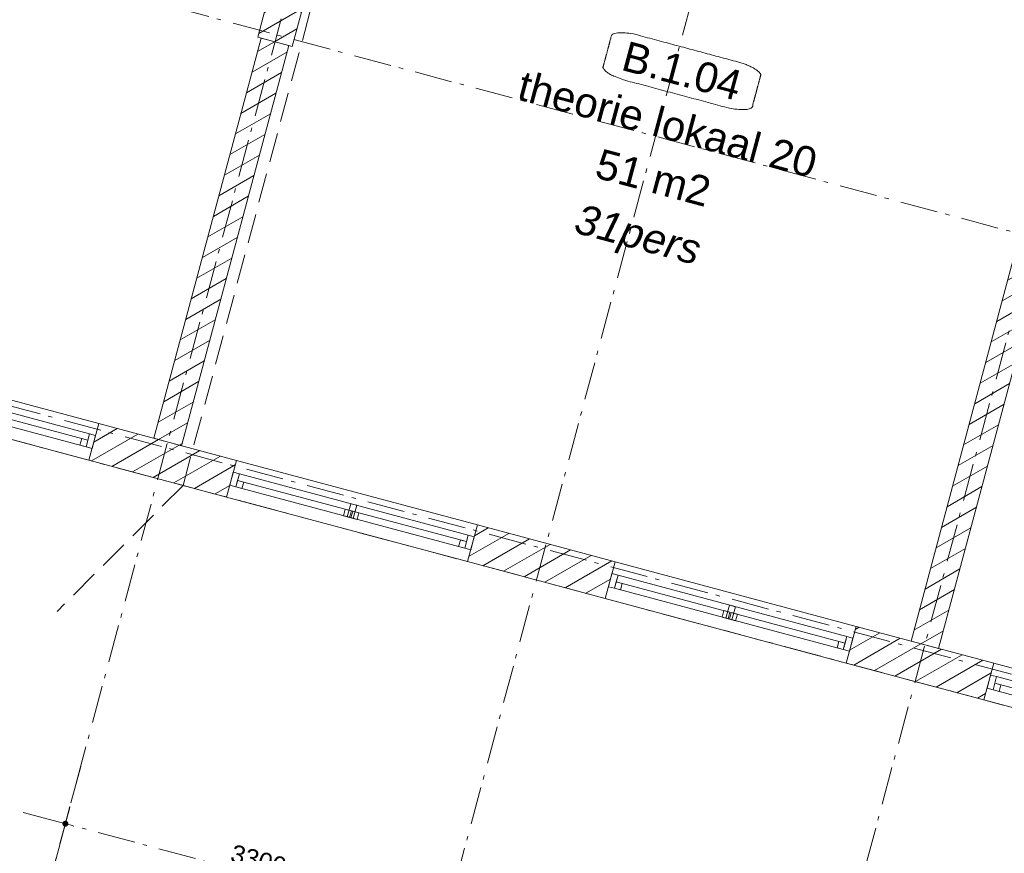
# Model space of a CAD drawing. Header units: millimetres. Extents: x -62314 to 79800, y -34032 to 28340.
# Tile 15 of 256: x 18627 to 26917, y -19919 to -12897. Entities that reach past the tile are written whole.
import ezdxf
from ezdxf.enums import TextEntityAlignment as Align

# ---------------------------------------------------------------- set-up
doc = ezdxf.new("R2010")
doc.units = ezdxf.units.MM
doc.header["$LTSCALE"] = 508
doc.header["$PDMODE"] = 1
doc.header["$PDSIZE"] = -2
doc.linetypes.add('Dash Style-2', pattern=[0.694425, 0.48607, -0.208355])
doc.linetypes.add('Dash Style-6', pattern=[1.04164, 0.625, -0.20828, 0.06943, -0.13893])
doc.layers.get('0').update_dxf_attribs({"lineweight": 0})
doc.layers.get('DEFPOINTS').update_dxf_attribs({"lineweight": 0})
for name, color, linetype, lineweight in [('(00) tekening-stramien-algemeen', 7, 'Dash Style-6', 0), ('(00) tekst-ruimtenummer-algemeen', 8, 'Continuous', 0), ('(00) tekst-ruimtenummer-gradering', 8, 'Continuous', 0), ('(04) bouwaanvraag-brandweer-bestaand-WBDBO 60min', 1, 'Dash Style-2', 0), ('(21) buitenwanden-bestaand', 7, 'Continuous', 0), ('None', 7, 'Continuous', 0)]:
    doc.layers.add(name, color=color, linetype=linetype, lineweight=lineweight)
doc.styles.add('Arial', font='Arial')
doc.styles.add('Arial Italic (italic)', font='Arial Italic')
doc.styles.add('Helvetica', font='Helvetica')
doc.dimstyles.new('KE __', dxfattribs={"dimtxt": 151.308594, "dimasz": 50.074463, "dimexe": 125, "dimexo": 500, "dimgap": 25, "dimtad": 1, "dimdec": 1, "dimtxsty": 'Helvetica', "dimblk": 'DOT', "dimblk1": 'DOT', "dimblk2": 'DOT', "dimcen": 0, "dimdle": 100, "dimazin": 0, "dimtfac": 0.8, "dimtdec": 1, "dimtix": 1, "dimtmove": 0, "dimatfit": 0, "dimldrblk": 'DOT', "dimfxl": 150, "dimfxlon": 1, "dimfrac": 2, "dimtolj": 1, "dimarcsym": 0})
pattern_1 = [(45, (0, 0), (-89.80256, 89.80256), [])]

# ---------------------------------------------------------------- blocks, each defined once
blk = doc.blocks.new('(00)-1-ruimtenummer-200')
at = {"layer": '(00) tekst-ruimtenummer-algemeen', "color": 17, "lineweight": 0, "transparency": 33554687}
blk.add_open_spline([(433.3, 618), (491.4, 618), (591.9, 600.3), (650, 569.8), (650, 420.4), (650, 271.1), (591.9, 240.5), (491.4, 222.9), (0, 222.9), (-491.4, 222.9), (-591.9, 240.5), (-650, 271.1), (-650, 420.4), (-650, 569.8), (-591.9, 600.3), (-491.4, 618), (-14.5, 618), (433.3, 618)], degree=2, knots=[0, 0, 0, 0.013296, 0.026591, 0.039887, 0.251662, 0.264958, 0.278253, 0.291549, 0.503324, 0.51662, 0.529915, 0.543211, 0.754986, 0.768281, 0.781577, 0.794873, 1, 1, 1], dxfattribs=at)
at = {"layer": 'None', "color": 7, "linetype": 'Continuous', "lineweight": 0}
blk.add_point((0, 0), dxfattribs=at)
at = {"layer": '(00) tekst-ruimtenummer-algemeen', "color": 17, "transparency": 33554687, "style": 'Arial'}
for tag, p in [('nummer', (0, 222.9)), ('naam', (0, -243.4)), ('oppervlak', (0, -709.7))]:
    blk.add_attdef(tag, text='', height=251.7, dxfattribs=at).set_placement(p, align=Align.BOTTOM_CENTER)
at = {"layer": '(00) tekst-ruimtenummer-gradering', "color": 17, "transparency": 33554687, "style": 'Arial Italic (italic)'}
blk.add_attdef('personen', text='', height=251.7, dxfattribs=at).set_placement((0, -875.5), align=Align.TOP_CENTER)
at = {"layer": 'None', "color": 0, "flags": 1}
blk.add_attdef('klasse', (-1353.2, -1667.8), '', height=251.7, dxfattribs=at)
blk = doc.blocks.new('merk a1 plt')
at = {"layer": 'None', "color": 17, "lineweight": 0, "transparency": 33554687, "flags": 128}
for points in [[(0, 320), (2100, 320), (2100, 0), (0, 0)], [(53, 217), (53, 103), (0, 103), (0, 217)], [(53, 217), (2047, 217), (2047, 103), (53, 103)], [(53, 217), (2047, 217), (2047, 160), (53, 160)], [(1076.5, 217), (1076.5, 103), (1023.5, 103), (1023.5, 217)], [(2100, 217), (2100, 103), (2047, 103), (2047, 217)], [(106, 160), (106, 103), (53, 103), (53, 160)], [(1044, 160), (1044, 103), (991, 103), (991, 160)], [(1109, 160), (1109, 103), (1056, 103), (1056, 160)], [(2047, 160), (2047, 103), (1994, 103), (1994, 160)]]:
    blk.add_lwpolyline(points, close=True, dxfattribs=at)
blk = doc.blocks.new('blok B 01 (2D)')
at = {"layer": '(21) buitenwanden-bestaand', "linetype": 'Continuous', "lineweight": 0, "transparency": 33554687}
h = blk.add_hatch(dxfattribs=at)
h.set_pattern_fill('Brick', style=0, pattern_type=2)
h.set_pattern_definition(pattern_1)
h.paths.add_polyline_path([(23575, 4109.2), (23875, 4109.2), (23875, 3809.2), (23575, 3809.2)])
h = blk.add_hatch(dxfattribs=at)
h.set_pattern_fill('Brick', style=0, pattern_type=2)
h.set_pattern_definition(pattern_1)
h.paths.add_polyline_path([(23844.6, 320), (23844.6, 3809.2), (23604.6, 3809.2), (23604.6, 320)])
h = blk.add_hatch(dxfattribs=at)
h.set_pattern_fill('Brick', style=0, pattern_type=2)
h.set_pattern_definition(pattern_1)
h.paths.add_polyline_path([(30444.6, 320), (30444.6, 3809.2), (30204.6, 3809.2), (30204.6, 320)])
h = blk.add_hatch(dxfattribs=at)
h.set_pattern_fill('Brick', style=0, pattern_type=2)
h.set_pattern_definition(pattern_1)
h.paths.add_polyline_path([(23124.6, 320), (24324.6, 320), (24324.6, 0), (23124.6, 0)])
h = blk.add_hatch(dxfattribs=at)
h.set_pattern_fill('Brick', style=0, pattern_type=2)
h.set_pattern_definition(pattern_1)
h.paths.add_polyline_path([(26424.6, 320), (27624.6, 320), (27624.6, 0), (26424.6, 0)])
h = blk.add_hatch(dxfattribs=at)
h.set_pattern_fill('Brick', style=0, pattern_type=2)
h.set_pattern_definition(pattern_1)
h.paths.add_polyline_path([(29724.6, 320), (30924.6, 320), (30924.6, 0), (29724.6, 0)])
at = {"layer": '(04) bouwaanvraag-brandweer-bestaand-WBDBO 60min', "color": 6, "lineweight": 0, "transparency": 33554687}
for q in [(23944.6, 10920.3), (23194.6, -1299)]:
    blk.add_line((23944.6, 0), q, dxfattribs=at)
at = {"layer": '(21) buitenwanden-bestaand', "color": 1, "lineweight": 0, "transparency": 33554687, "flags": 128}
for points in [[(23575, 4109.2), (23875, 4109.2), (23875, 3809.2), (23575, 3809.2)], [(23844.6, 320), (23844.6, 3809.2), (23604.6, 3809.2), (23604.6, 320)], [(30444.6, 320), (30444.6, 3809.2), (30204.6, 3809.2), (30204.6, 320)], [(23124.6, 320), (24324.6, 320), (24324.6, 0), (23124.6, 0)], [(26424.6, 320), (27624.6, 320), (27624.6, 0), (26424.6, 0)], [(29724.6, 320), (30924.6, 320), (30924.6, 0), (29724.6, 0)]]:
    blk.add_lwpolyline(points, close=True, dxfattribs=at)
at = {"layer": 'None', "color": 17, "transparency": 33554687}
for p, values in [((20424.6, 4037), {'nummer': 'B.1.03', 'naam': 'theorie lokaal 19', 'oppervlak': '68 m2', 'personen': '31pers'}), ((27098.2, 4037), {'nummer': 'B.1.04', 'naam': 'theorie lokaal 20', 'oppervlak': '51 m2', 'personen': '31pers'})]:
    blk.add_blockref('(00)-1-ruimtenummer-200', p, dxfattribs=at).add_auto_attribs(values)
for p in [(21024.6, 0), (24324.6, 0), (27624.6, 0), (30924.6, 0)]:
    blk.add_blockref('merk a1 plt', p, dxfattribs=at)
blk = doc.blocks.new('Group-176-1')
at = {"layer": '(00) tekening-stramien-algemeen', "color": 2, "lineweight": 0, "transparency": 33554687}
for p, q in [((71014.5, -7200), (-1884.5, -7200)), ((71038, -10800), (-1886.1, -10800)), ((71038, -11070), (-1886.1, -11070))]:
    blk.add_line(p, q, dxfattribs=at)
blk = doc.blocks.new('_Dot')
at = {"color": 0, "linetype": 'ByBlock', "lineweight": -2}
blk.add_line((-0.5, 0), (-1, 0), dxfattribs=at)
at = {"color": 0, "linetype": 'ByBlock', "const_width": 0.5}
blk.add_lwpolyline([(-0.25, 0, 1), (0.25, 0, 1)], format="xyb", close=True, dxfattribs=at)
blk = doc.blocks.new('*D368')
at = {"layer": '(00) tekening-stramien-algemeen', "color": 0, "lineweight": -2, "transparency": 33554687}
for p, q in [((30055, -350), (30055, -625)), ((33355, -350), (33355, -625)), ((33304.9, -500), (30105.1, -500))]:
    blk.add_line(p, q, dxfattribs=at)
at = {"layer": 'DEFPOINTS', "color": 0, "transparency": 33554687}
for p in [(30055, 2778.8), (33355, 2778.8), (30055, -500)]:
    blk.add_point(p, dxfattribs=at)
at = {"layer": '(00) tekening-stramien-algemeen', "color": 0, "lineweight": -2, "xscale": 50.07446289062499, "yscale": 50.07446289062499, "zscale": 50.07446289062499, "rotation": 180}
blk.add_blockref('_Dot', (30055, -500), dxfattribs=at)
at = {"layer": '(00) tekening-stramien-algemeen', "color": 0, "lineweight": -2, "xscale": 50.07446289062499, "yscale": 50.07446289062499, "zscale": 50.07446289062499}
blk.add_blockref('_Dot', (33355, -500), dxfattribs=at)
at = {"layer": '(00) tekening-stramien-algemeen', "color": 0, "lineweight": 0, "transparency": 33554687, "insert": (31705, -374.3), "char_height": 151.31, "attachment_point": 5, "style": 'Helvetica'}
blk.add_mtext('\\A1;3300', dxfattribs=at)
blk = doc.blocks.new('*D369')
at = {"layer": '(00) tekening-stramien-algemeen', "color": 0, "lineweight": -2, "transparency": 33554687}
for p, q in [((26755, -350), (26755, -625)), ((30055, -350), (30055, -625)), ((30004.9, -500), (26805.1, -500))]:
    blk.add_line(p, q, dxfattribs=at)
at = {"layer": 'DEFPOINTS', "color": 0, "transparency": 33554687}
for p in [(26755, 2778.8), (30055, 2778.8), (26755, -500)]:
    blk.add_point(p, dxfattribs=at)
at = {"layer": '(00) tekening-stramien-algemeen', "color": 0, "lineweight": -2, "xscale": 50.07446289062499, "yscale": 50.07446289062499, "zscale": 50.07446289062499, "rotation": 180}
blk.add_blockref('_Dot', (26755, -500), dxfattribs=at)
at = {"layer": '(00) tekening-stramien-algemeen', "color": 0, "lineweight": -2, "xscale": 50.07446289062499, "yscale": 50.07446289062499, "zscale": 50.07446289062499}
blk.add_blockref('_Dot', (30055, -500), dxfattribs=at)
at = {"layer": '(00) tekening-stramien-algemeen', "color": 0, "lineweight": 0, "transparency": 33554687, "insert": (28405, -374.3), "char_height": 151.31, "attachment_point": 5, "style": 'Helvetica'}
blk.add_mtext('\\A1;3300', dxfattribs=at)
blk = doc.blocks.new('*D370')
at = {"layer": '(00) tekening-stramien-algemeen', "color": 0, "lineweight": -2, "transparency": 33554687}
for p, q in [((23455, -350), (23455, -625)), ((26755, -350), (26755, -625)), ((26704.9, -500), (23505.1, -500))]:
    blk.add_line(p, q, dxfattribs=at)
at = {"layer": 'DEFPOINTS', "color": 0, "transparency": 33554687}
for p in [(23455, 2778.8), (26755, 2778.8), (23455, -500)]:
    blk.add_point(p, dxfattribs=at)
at = {"layer": '(00) tekening-stramien-algemeen', "color": 0, "lineweight": -2, "xscale": 50.07446289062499, "yscale": 50.07446289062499, "zscale": 50.07446289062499, "rotation": 180}
blk.add_blockref('_Dot', (23455, -500), dxfattribs=at)
at = {"layer": '(00) tekening-stramien-algemeen', "color": 0, "lineweight": -2, "xscale": 50.07446289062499, "yscale": 50.07446289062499, "zscale": 50.07446289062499}
blk.add_blockref('_Dot', (26755, -500), dxfattribs=at)
at = {"layer": '(00) tekening-stramien-algemeen', "color": 0, "lineweight": 0, "transparency": 33554687, "insert": (25105, -374.3), "char_height": 151.31, "attachment_point": 5, "style": 'Helvetica'}
blk.add_mtext('\\A1;3300', dxfattribs=at)
blk = doc.blocks.new('*D371')
at = {"layer": '(00) tekening-stramien-algemeen', "color": 0, "lineweight": -2, "transparency": 33554687}
for p, q in [((20155, -350), (20155, -625)), ((23455, -350), (23455, -625)), ((23404.9, -500), (20205.1, -500))]:
    blk.add_line(p, q, dxfattribs=at)
at = {"layer": 'DEFPOINTS', "color": 0, "transparency": 33554687}
for p in [(20155, 2778.8), (23455, 2778.8), (20155, -500)]:
    blk.add_point(p, dxfattribs=at)
at = {"layer": '(00) tekening-stramien-algemeen', "color": 0, "lineweight": -2, "xscale": 50.07446289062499, "yscale": 50.07446289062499, "zscale": 50.07446289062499, "rotation": 180}
blk.add_blockref('_Dot', (20155, -500), dxfattribs=at)
at = {"layer": '(00) tekening-stramien-algemeen', "color": 0, "lineweight": -2, "xscale": 50.07446289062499, "yscale": 50.07446289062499, "zscale": 50.07446289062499}
blk.add_blockref('_Dot', (23455, -500), dxfattribs=at)
at = {"layer": '(00) tekening-stramien-algemeen', "color": 0, "lineweight": 0, "transparency": 33554687, "insert": (21805, -374.3), "char_height": 151.31, "attachment_point": 5, "style": 'Helvetica'}
blk.add_mtext('\\A1;3300', dxfattribs=at)
blk = doc.blocks.new('stramien langs gevel blok B')
at = {"layer": '(00) tekening-stramien-algemeen', "color": 2, "lineweight": 0, "transparency": 33554687}
blk.add_line((23455, 0), (23455, -1411.2), dxfattribs=at)
for base, p1, p2, picture, middle in [((20155, -500), (23455, 2778.8), (20155, 2778.8), '*D371', (21805, -374.3)), ((23455, -500), (26755, 2778.8), (23455, 2778.8), '*D370', (25105, -374.3)), ((26755, -500), (30055, 2778.8), (26755, 2778.8), '*D369', (28405, -374.3)), ((30055, -500), (33355, 2778.8), (30055, 2778.8), '*D368', (31705, -374.3))]:
    dim = blk.add_linear_dim(base=base, p1=p1, p2=p2, dimstyle='KE __', override={"dimtxt": 151.308594, "dimgap": 50, "dimdec": 0, "dimpost": '<>', "dimtxsty": 'Helvetica', "dimtmove": 2}, dxfattribs=at)
    dim.commit()
    dim.dimension.update_dxf_attribs({"geometry": picture, "text_midpoint": middle})
blk = doc.blocks.new('Stramien blok B')
at = {"layer": '(00) tekening-stramien-algemeen', "color": 2, "lineweight": 0, "transparency": 33554687}
for p, q in [((23455, 1407.7), (23455, -14990)), ((26755, 1407.7), (26755, -14990)), ((30055, 1407.7), (30055, -14990))]:
    blk.add_line(p, q, dxfattribs=at)
at = {"layer": 'None', "color": 17, "transparency": 33554687}
for name, p in [('Group-176-1', (0, 0)), ('stramien langs gevel blok B', (0, -13578.9))]:
    blk.add_blockref(name, p, dxfattribs=at)

msp = doc.modelspace()

# ---------------------------------------------------------------- block references
at = {"layer": 'None', "color": 17, "transparency": 33554687}
for name, p, rotation in [('Stramien blok B', (0, 0), 344.9999645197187), ('blok B 01 (2D)', (-3125.94, -10622.93), 344.9999999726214)]:
    msp.add_blockref(name, p, dxfattribs=dict(at, rotation=rotation))

doc.saveas('drawing.dxf')
